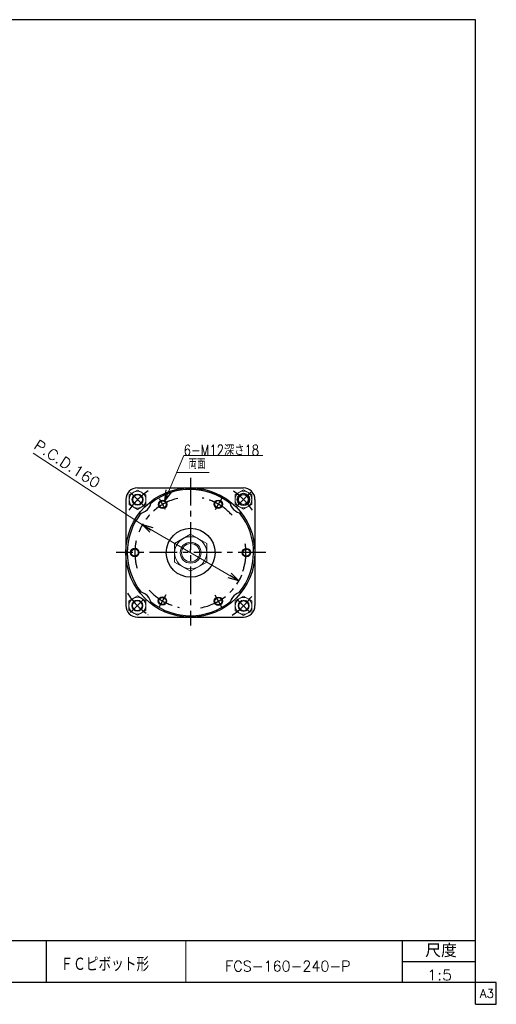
# Model space of a CAD drawing. Header units: millimetres. Extents: x -950 to 1020, y -701 to 709.
# Tile 3 of 3: x 337 to 1020, y -701 to 709. Entities that reach past the tile are written whole.
import ezdxf
from ezdxf.enums import TextEntityAlignment as Align

# ---------------------------------------------------------------- set-up
doc = ezdxf.new("R2010")
doc.units = ezdxf.units.MM
doc.header["$LTSCALE"] = 1.25
doc.linetypes.add('CENTER', pattern=[50.8, 31.75, -6.35, 6.35, -6.35])
doc.layers.add('ZUWAKU', color=7, linetype='Continuous')
doc.styles.add('FdaStyle0', font='txt.shx', dxfattribs={"width": 0.714286, "bigfont": 'bigfont'})

# ---------------------------------------------------------------- blocks, each defined once
blk = doc.blocks.new('_OPEN30')
at = {"color": 0, "linetype": 'ByBlock', "lineweight": -2}
for p, q in [((-1, 0.267949), (0, 0)), ((0, 0), (-1, -0.267949)), ((0, 0), (-1, 0))]:
    blk.add_line(p, q, dxfattribs=at)
blk = doc.blocks.new('DC_GROUP_Φ160_2')
at = {"color": 4, "linetype": 'Continuous', "lineweight": 25}
for radius in [6, 5.1]:
    blk.add_circle((661.8, -54.5), radius, dxfattribs=at)
blk = doc.blocks.new('DC_GROUP_Φ160_3')
at = {"color": 4, "linetype": 'Continuous', "lineweight": 25}
for radius in [6, 5.1]:
    blk.add_circle((621.7, -124.1), radius, dxfattribs=at)
blk = doc.blocks.new('DC_GROUP_Φ160_4')
at = {"color": 4, "linetype": 'Continuous', "lineweight": 25}
for radius in [6, 5.1]:
    blk.add_circle((541.5, -123.8), radius, dxfattribs=at)
blk = doc.blocks.new('DC_GROUP_Φ160_5')
at = {"color": 4, "linetype": 'Continuous', "lineweight": 25}
for radius in [6, 5.1]:
    blk.add_circle((501.8, -54.4), radius, dxfattribs=at)
blk = doc.blocks.new('DC_GROUP_Φ160_6')
at = {"color": 4, "linetype": 'Continuous', "lineweight": 25}
for radius in [6, 5.1]:
    blk.add_circle((541.8, 14.5), radius, dxfattribs=at)
blk = doc.blocks.new('DC_GROUP_Φ160_7')
at = {"color": 4, "linetype": 'Continuous', "lineweight": 25}
for radius in [6, 5.1]:
    blk.add_circle((621.5, 14.8), radius, dxfattribs=at)
blk = doc.blocks.new('DC_GROUP_Φ160_8')
at = {"color": 4, "linetype": 'Continuous', "lineweight": 13}
for p, q in [((505.8, 35.1), (493.8, 28.2)), ((517.8, 28.2), (505.8, 35.1)), ((493.8, 28.2), (493.8, 14.3)), ((493.8, 14.3), (505.8, 7.4)), ((505.8, 7.4), (517.8, 14.3)), ((517.8, 14.3), (517.8, 28.2))]:
    blk.add_line(p, q, dxfattribs=at)
for radius in [12, 8, 6.92]:
    blk.add_circle((505.8, 21.3), radius, dxfattribs=at)
blk = doc.blocks.new('DC_GROUP_Φ160_9')
at = {"color": 4, "linetype": 'Continuous', "lineweight": 13}
for p, q in [((657.5, 35.4), (645.5, 28.5)), ((645.5, 28.5), (645.5, 14.6)), ((669.5, 28.5), (657.5, 35.4)), ((669.5, 14.6), (669.5, 28.5)), ((645.5, 14.6), (657.5, 7.7)), ((657.5, 7.7), (669.5, 14.6))]:
    blk.add_line(p, q, dxfattribs=at)
for radius in [12, 8, 6.92]:
    blk.add_circle((657.5, 21.5), radius, dxfattribs=at)
blk = doc.blocks.new('DC_GROUP_Φ160_10')
at = {"color": 4, "linetype": 'Continuous', "lineweight": 13}
for p, q in [((657.8, -116.9), (645.8, -123.8)), ((645.8, -123.8), (645.8, -137.7)), ((669.8, -123.8), (657.8, -116.9)), ((669.8, -137.7), (669.8, -123.8)), ((645.8, -137.7), (657.8, -144.6)), ((657.8, -144.6), (669.8, -137.7))]:
    blk.add_line(p, q, dxfattribs=at)
for radius in [12, 8, 6.92]:
    blk.add_circle((657.8, -130.7), radius, dxfattribs=at)
blk = doc.blocks.new('DC_GROUP_Φ160_11')
at = {"color": 4, "linetype": 'Continuous', "lineweight": 13}
for p, q in [((505.5, -116.6), (493.5, -123.5)), ((493.5, -123.5), (493.5, -137.4)), ((517.5, -123.5), (505.5, -116.6)), ((517.5, -137.4), (517.5, -123.5)), ((493.5, -137.4), (505.5, -144.3)), ((505.5, -144.3), (517.5, -137.4))]:
    blk.add_line(p, q, dxfattribs=at)
for radius in [12, 8, 6.92]:
    blk.add_circle((505.5, -130.5), radius, dxfattribs=at)
blk = doc.blocks.new('DC_GROUP_Φ160_13')
at = {"color": 4, "linetype": 'Continuous', "lineweight": 13}
for p, q in [((581.9, -28.1), (558.9, -41.4)), ((604.9, -41.4), (581.9, -28.1)), ((558.9, -41.4), (558.9, -68)), ((604.9, -68), (604.9, -41.4)), ((558.9, -68), (581.9, -81.3)), ((581.9, -81.3), (604.9, -68))]:
    blk.add_line(p, q, dxfattribs=at)
for radius in [23, 15, 13.1]:
    blk.add_circle((581.9, -54.7), radius, dxfattribs=at)
blk = doc.blocks.new('DC_GROUP_Φ160_14')
at = {"color": 4, "linetype": 'Continuous', "lineweight": 13}
for p, q in [((544.9, 20.2), (572, 84.7)), ((572, 84.7), (685.4, 84.7))]:
    blk.add_line(p, q, dxfattribs=at)
at = {"color": 4, "xscale": 15.00001393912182, "yscale": 14.99994636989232, "rotation": 247.196521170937}
blk.add_blockref('_OPEN30', (544.9, 20.2), dxfattribs=at)
at = {"color": 4, "style": 'FdaStyle0', "width": 0.765957}
blk.add_text('6-M12深さ18', height=15, dxfattribs=at).set_placement((572, 84.7), (680, 84.7), align=Align.FIT)

msp = doc.modelspace()

# ---------------------------------------------------------------- linework, layer by layer
at = {"color": 4, "linetype": 'Continuous', "lineweight": 13}
for p, q in [((524.497, -22.178), (355.933, 87.903)), ((608.225, 60.412), (561.824, 60.412)), ((512.51, -14.349), (650.792, -94.831))]:
    msp.add_line(p, q, dxfattribs=at)
at = {"color": 4, "linetype": 'CENTER', "lineweight": 25}
for p, q in [((581.549, 52.749), (581.549, -158.838)), ((495.602, 31.506), (515.729, 11.379)), ((647.665, 11.704), (668.1, 32.139)), ((545.985, 7.141), (537.09, 22.548)), ((626.592, 23.582), (616.917, 6.824)), ((689.607, -54.425), (474.929, -54.425)), ((514.942, -121.047), (495.909, -140.081)), ((514.942, -121.047), (495.909, -140.081)), ((546.546, -115.062), (536.778, -131.98)), ((616.552, -115.062), (626.319, -131.98)), ((648.155, -121.047), (667.189, -140.081))]:
    msp.add_line(p, q, dxfattribs=at)
at = {"color": 4, "linetype": 'Continuous', "lineweight": 25}
for p, q in [((505.549, 38.075), (657.549, 38.075)), ((489.049, 21.575), (489.049, -130.425)), ((674.049, 21.575), (674.049, -130.425)), ((581.549, -54.449), (581.549, -49.449)), ((505.549, -146.925), (657.549, -146.925))]:
    msp.add_line(p, q, dxfattribs=at)
for centre, radius in [((581.547, -54.425), 92.5), ((657.529, 21.633), 8.75), ((581.848, -54.705), 35)]:
    msp.add_circle(centre, radius, dxfattribs=at)
for centre, radius, start, end in [((505.549, 21.575), 16.5, 90, 180), ((581.547, -54.425), 90.5, 51.171346, 128.539093), ((581.848, -54.705), 90.5, 51.40379, 90.189261), ((657.549, 21.575), 16.5, 0, 90), ((505.769, 21.257), 20, 275.708862, 354.363621), ((581.848, -54.705), 92.5, 61.853934, 62.93905), ((657.529, 21.541), 20, 187.182441, 263.243425), ((581.547, -54.425), 90.5, 141.53339, 218.759676), ((581.547, -54.425), 90.5, 320.618369, 38.816026), ((505.626, -130.354), 20, 6.59515, 82.971995), ((657.929, -130.783), 20, 99.313926, 170.703476), ((581.547, -54.425), 90.5, 231.246128, 309.399033), ((505.549, -130.425), 16.5, 180, 270), ((657.549, -130.425), 16.5, 270, 0), ((657.929, -130.783), 8.25, 329.755737, 330.314444)]:
    msp.add_arc(centre, radius, start, end, dxfattribs=at)
at = {"color": 4, "linetype": 'CENTER', "lineweight": 25}
for centre, radius, start, end in [((581.848, -54.705), 107.5, 124.367185, 145.588657), ((581.848, -54.705), 107.5, 34.591806, 55.136529), ((581.94, -54.705), 80, 103.416629, 158.558541), ((581.94, -54.705), 80, 42.065459, 78.019652), ((581.848, -54.705), 107.5, 36.02923, 36.238605), ((581.94, -54.705), 80, 167.744626, 199.300284), ((581.158, -54.705), 80, 340.699716, 12.255374), ((581.94, -54.705), 80, 280.273739, 336.518147), ((581.848, -54.705), 107.5, 212.56636, 235.149179), ((581.94, -54.705), 80, 222.058068, 258.148196), ((581.848, -54.705), 107.5, 303.539496, 327.042587), ((581.848, -54.705), 107.5, 235.26996, 235.384552)]:
    msp.add_arc(centre, radius, start, end, dxfattribs=at)
at = {"layer": 'ZUWAKU', "color": 5, "linetype": 'Continuous', "lineweight": 25}
for p, q in [((990, 708.633), (-950, 708.633)), ((990, -701.367), (990, 708.633)), ((1020, -670.117), (-950, -670.117)), ((1020, -701.367), (1020, -670.117)), ((990, -701.367), (1020, -701.367))]:
    msp.add_line(p, q, dxfattribs=at)
at = {"layer": 'ZUWAKU', "color": 4, "linetype": 'Continuous', "lineweight": 25}
for p, q in [((35, -610.117), (990, -610.117)), ((375, -610.117), (375, -670.117)), ((885.675, -670.117), (885.675, -610.117)), ((885.675, -640.117), (990, -640.117))]:
    msp.add_line(p, q, dxfattribs=at)
at = {"layer": 'ZUWAKU', "color": 4, "linetype": 'Continuous', "lineweight": 13}
msp.add_line((575, -610.117), (575, -670.117), dxfattribs=at)

# ---------------------------------------------------------------- block references
at = {"linetype": 'Continuous'}
for name in ['DC_GROUP_Φ160_14', 'DC_GROUP_Φ160_8', 'DC_GROUP_Φ160_9', 'DC_GROUP_Φ160_6', 'DC_GROUP_Φ160_7', 'DC_GROUP_Φ160_13', 'DC_GROUP_Φ160_5', 'DC_GROUP_Φ160_2', 'DC_GROUP_Φ160_11', 'DC_GROUP_Φ160_4', 'DC_GROUP_Φ160_3', 'DC_GROUP_Φ160_10']:
    msp.add_blockref(name, (0, 0), dxfattribs=at)
at = {"color": 4, "xscale": 15.00001393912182, "yscale": 14.99994636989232}
for p, rotation in [((512.51, -14.349), 149.8000394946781), ((650.792, -94.831), 329.8000394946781)]:
    msp.add_blockref('_OPEN30', p, dxfattribs=dict(at, rotation=rotation))

# ---------------------------------------------------------------- texts
at = {"color": 4, "style": 'FdaStyle0', "width": 0.8}
msp.add_text('P.C.D.160', height=15, rotation=-33, dxfattribs=at).set_placement((355.616, 95.546), (446.192, 36.725), align=Align.FIT)
at = {"color": 4, "style": 'FdaStyle0'}
for s, width, p, p2 in [('両面', 0.666667, (579.002, 65.174), (603.002, 65.174)), ('FCS-160-240-P', 0.821918, (631.252, -654.229), (811.252, -654.229)), ('1:5', 0.8, (920.687, -666.997), (956.687, -666.997))]:
    msp.add_text(s, height=15, dxfattribs=dict(at, width=width)).set_placement(p, p2, align=Align.FIT)
at = {"layer": 'ZUWAKU', "color": 4, "style": 'FdaStyle0'}
for s, height, width, p, p2 in [('尺度', 19, 0.749175, (918.075, -634.017), (963.475, -634.017)), ('ＦＣピボット形', 20, 0.693989, (395.301, -654.055), (522.301, -654.055))]:
    msp.add_text(s, height=height, dxfattribs=dict(at, width=width)).set_placement(p, p2, align=Align.FIT)
at = {"layer": 'ZUWAKU', "color": 7, "style": 'FdaStyle0', "width": 0.8}
msp.add_text('A3', height=12.5, dxfattribs=at).set_placement((996.537, -691.992), (1016.537, -691.992), align=Align.FIT)

doc.saveas('drawing.dxf')
